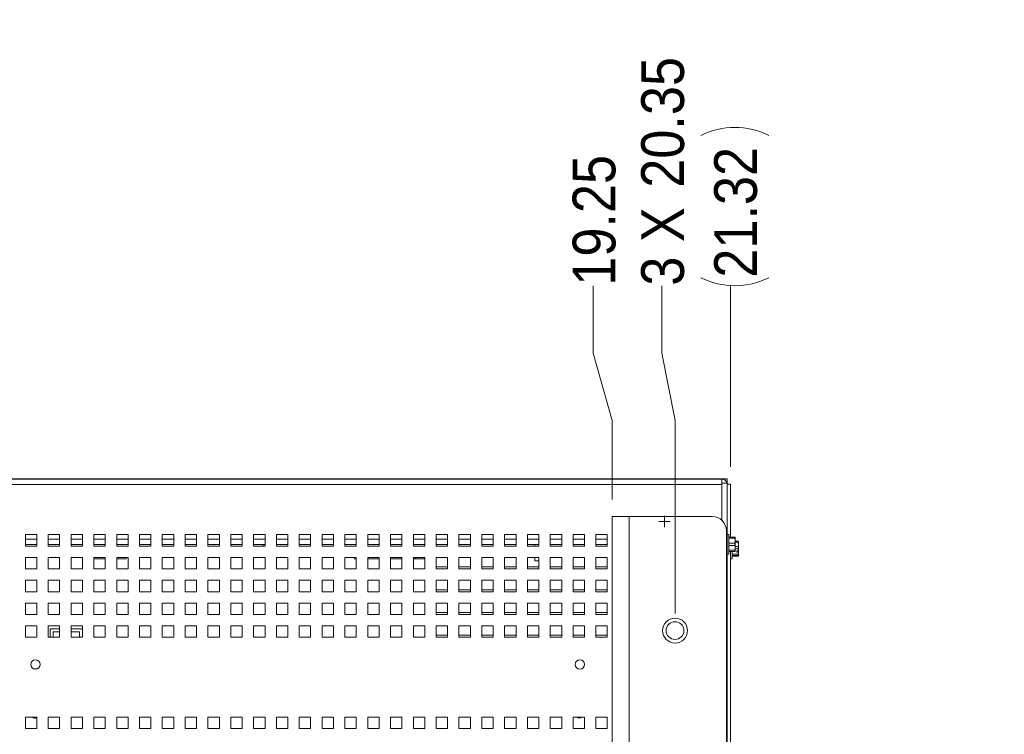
# Paper-space layout '2' of a CAD drawing. Header units: inches. Extents: x 1 to 109, y 1 to 85.
# Tile 20 of 70: x 54 to 68, y 24 to 35. Entities that reach past the tile are written whole.
import ezdxf

# ---------------------------------------------------------------- set-up
doc = ezdxf.new("R2010")
doc.units = ezdxf.units.IN
doc.header["$MEASUREMENT"] = 0
doc.layers.add('FORMAT', color=7, linetype='Continuous')
doc.styles.add('SLDTEXTSTYLE0', font='GOTHIC.TTF', dxfattribs={"width": 0.913})
doc.dimstyles.new('SLDDIMSTYLE1', dxfattribs={"dimtxt": 0.625, "dimasz": 0.65, "dimexe": 0, "dimexo": 0.0625, "dimgap": 0.15625, "dimtad": 0, "dimtih": 1, "dimtoh": 1, "dimlfac": 1.2, "dimrnd": 1e-09, "dimzin": 12, "dimdsep": 46, "dimtxsty": 'SLDTEXTSTYLE0', "dimblk1": 'NONE', "dimblk2": 'NONE', "dimsah": 1, "dimcen": 0.09, "dimadec": 0, "dimazin": 3, "dimtfac": 1, "dimtofl": 0, "dimtmove": 0, "dimatfit": 3, "dimldrblk": 'NONE', "dimfxl": 1, "dimfrac": 2, "dimtolj": 1, "dimtzin": 12, "dimarcsym": 0})
doc.dimstyles.new('SLDDIMSTYLE5', dxfattribs={"dimtxt": 0.625, "dimasz": 0.65, "dimexe": 0, "dimexo": 0.0625, "dimgap": 0.15625, "dimtad": 0, "dimtih": 1, "dimtoh": 1, "dimdec": 1, "dimlfac": 1.2, "dimrnd": 1e-09, "dimzin": 12, "dimdsep": 46, "dimtxsty": 'SLDTEXTSTYLE0', "dimsah": 1, "dimcen": 0, "dimadec": 0, "dimazin": 3, "dimtfac": 1, "dimtdec": 1, "dimtofl": 0, "dimtmove": 0, "dimatfit": 3, "dimfxl": 1, "dimfrac": 2, "dimtolj": 1, "dimtzin": 12, "dimarcsym": 0})

# ---------------------------------------------------------------- blocks, each defined once
blk = doc.blocks.new('_D_43')
at = {"color": 1, "linetype": 'Continuous', "lineweight": 0, "ltscale": 5}
for p, q in [((62.157, 29.888), (62.157, 30.873)), ((62.157, 29.888), (62.435, 28.904)), ((62.435, 28.904), (62.435, 27.752))]:
    blk.add_line(p, q, dxfattribs=at)
at = {"color": 1, "linetype": 'Continuous', "lineweight": 0, "ltscale": 5, "insert": (61.855, 30.873), "char_height": 0.625, "attachment_point": 1, "rotation": 90, "style": 'SLDTEXTSTYLE0'}
blk.add_mtext('19.25', dxfattribs=at)
blk = doc.blocks.new('_NONE')
blk = doc.blocks.new('_D_44')
at = {"color": 1, "linetype": 'Continuous', "lineweight": 0, "ltscale": 5}
for p, q in [((63.159, 29.888), (63.159, 30.873)), ((63.159, 29.888), (63.352, 28.904)), ((63.352, 28.904), (63.352, 26.085))]:
    blk.add_line(p, q, dxfattribs=at)
at = {"color": 1, "linetype": 'Continuous', "lineweight": 0, "ltscale": 5, "char_height": 0.625, "attachment_point": 1, "rotation": 90, "style": 'SLDTEXTSTYLE0'}
for s, insert in [('20.35', (62.857, 32.304)), ('3 X ', (62.857, 30.873))]:
    blk.add_mtext(s, dxfattribs=dict(at, insert=insert))
blk = doc.blocks.new('_D_45')
at = {"color": 1, "linetype": 'Continuous', "lineweight": 0, "ltscale": 5}
blk.add_line((64.162, 28.226), (64.162, 30.873), dxfattribs=at)
for centre, start, end in [((64.225, 32.076), 63.4349, 116.5651), ((64.225, 31.982), 243.4349, 296.5651)]:
    blk.add_arc(centre, 1.109, start, end, dxfattribs=at)
at = {"color": 1, "linetype": 'Continuous', "lineweight": 0, "ltscale": 5, "insert": (63.923, 30.99), "char_height": 0.625, "attachment_point": 1, "rotation": 90, "style": 'SLDTEXTSTYLE0'}
blk.add_mtext('21.32', dxfattribs=at)
blk = doc.blocks.new('SW_CENTERMARKSYMBOL_12')
at = {"color": 0, "linetype": 'Continuous', "lineweight": 0, "ltscale": 5}
for q in [(-0.083, 0), (0, 0.083), (0, -0.083), (0.083, 0)]:
    blk.add_line((0, 0), q, dxfattribs=at)
blk = doc.blocks.new('_D_63')
at = {"layer": 'FORMAT', "color": 1, "ltscale": 5}
for p, q in [((73.864, 18.453), (72.615, 17.204)), ((72.615, 17.204), (71.365, 17.204))]:
    blk.add_line(p, q, dxfattribs=at)
blk.add_solid([(73.864, 18.453), (73.334, 18.064), (73.475, 17.922)], dxfattribs=at)
at = {"layer": 'FORMAT', "color": 1, "ltscale": 5, "char_height": 0.625, "attachment_point": 1, "style": 'SLDTEXTSTYLE0'}
for s, insert in [('19.2', (67.527, 18.002)), ('DOOR SWING', (65.814, 17.01))]:
    blk.add_mtext(s, dxfattribs=dict(at, insert=insert))

psp = doc.layouts.new('2')

# ---------------------------------------------------------------- linework, layer by layer
at = {"color": 7, "linetype": 'Continuous', "lineweight": 15, "ltscale": 5}
for p, q in [((46.524, 28.0493), (64.0328, 28.0493)), ((47.0984, 28.0496), (63.4581, 28.0496)), ((63.4581, 28.0496), (63.4581, 28.0493)), ((63.4581, 28.0496), (63.4831, 28.0496)), ((64.1117, 28.0496), (63.4831, 28.0496)), ((63.4831, 28.0493), (63.4831, 28.0496)), ((63.4831, 28.0493), (63.4831, 28.0496)), ((63.4831, 28.0496), (63.4831, 28.0496)), ((64.0328, 28.0493), (64.0328, 27.9871)), ((64.1117, 28.0496), (64.1117, 27.9998)), ((64.0328, 27.9704), (46.524, 27.9704)), ((64.0328, 27.9871), (64.1117, 27.9871)), ((64.0328, 27.9871), (64.0328, 27.9704)), ((64.1117, 27.9998), (64.1061, 27.9998)), ((64.1117, 27.9871), (64.1117, 27.9998)), ((64.1117, 27.9871), (64.1117, 14.7579)), ((64.1616, 27.9756), (64.1117, 27.9756)), ((64.1616, 27.2003), (64.1616, 27.9756)), ((62.4351, 15.0021), (62.4351, 27.5021)), ((62.4351, 27.5021), (62.6826, 27.5021)), ((62.6826, 27.5021), (62.6826, 15.0021)), ((63.8934, 27.5021), (62.6826, 27.5021)), ((54.0284, 27.2371), (53.8617, 27.2371)), ((53.8617, 27.2371), (53.8617, 27.0704)), ((54.0284, 27.0704), (54.0284, 27.2371)), ((54.3617, 27.2371), (54.1951, 27.2371)), ((54.1951, 27.2371), (54.1951, 27.0704)), ((54.3617, 27.0704), (54.3617, 27.2371)), ((54.6951, 27.2371), (54.5284, 27.2371)), ((54.5284, 27.2371), (54.5284, 27.0704)), ((54.6951, 27.0704), (54.6951, 27.2371)), ((55.0284, 27.2371), (54.8617, 27.2371)), ((54.8617, 27.2371), (54.8617, 27.0704)), ((55.0284, 27.0704), (55.0284, 27.2371)), ((55.3617, 27.2371), (55.1951, 27.2371)), ((55.1951, 27.2371), (55.1951, 27.0704)), ((55.3617, 27.0704), (55.3617, 27.2371)), ((55.6951, 27.2371), (55.5284, 27.2371)), ((55.5284, 27.2371), (55.5284, 27.0704)), ((55.6951, 27.0704), (55.6951, 27.2371)), ((56.0284, 27.2371), (55.8617, 27.2371)), ((55.8617, 27.2371), (55.8617, 27.0704)), ((56.0284, 27.0704), (56.0284, 27.2371)), ((56.3617, 27.2371), (56.1951, 27.2371)), ((56.1951, 27.2371), (56.1951, 27.0704)), ((56.3617, 27.0704), (56.3617, 27.2371)), ((56.6951, 27.2371), (56.5284, 27.2371)), ((56.5284, 27.2371), (56.5284, 27.0704)), ((56.6951, 27.0704), (56.6951, 27.2371)), ((57.0284, 27.2371), (56.8617, 27.2371)), ((56.8617, 27.2371), (56.8617, 27.0704)), ((57.0284, 27.0704), (57.0284, 27.2371)), ((57.3617, 27.2371), (57.1951, 27.2371)), ((57.1951, 27.2371), (57.1951, 27.0704)), ((57.3617, 27.0704), (57.3617, 27.2371)), ((57.6951, 27.2371), (57.5284, 27.2371)), ((57.5284, 27.2371), (57.5284, 27.0704)), ((57.6951, 27.0704), (57.6951, 27.2371)), ((58.0284, 27.2371), (57.8617, 27.2371)), ((57.8617, 27.2371), (57.8617, 27.0704)), ((58.0284, 27.0704), (58.0284, 27.2371)), ((58.3617, 27.2371), (58.1951, 27.2371)), ((58.1951, 27.2371), (58.1951, 27.0704)), ((58.3617, 27.0704), (58.3617, 27.2371)), ((58.6951, 27.2371), (58.5284, 27.2371)), ((58.5284, 27.2371), (58.5284, 27.0704)), ((58.6951, 27.0704), (58.6951, 27.2371)), ((59.0284, 27.2371), (58.8617, 27.2371)), ((58.8617, 27.2371), (58.8617, 27.0704)), ((59.0284, 27.0704), (59.0284, 27.2371)), ((59.3617, 27.2371), (59.1951, 27.2371)), ((59.1951, 27.2371), (59.1951, 27.0704)), ((59.3617, 27.0704), (59.3617, 27.2371)), ((59.6951, 27.2371), (59.5284, 27.2371)), ((59.5284, 27.2371), (59.5284, 27.0704)), ((59.6951, 27.0704), (59.6951, 27.2371)), ((60.0284, 27.2371), (59.8617, 27.2371)), ((59.8617, 27.2371), (59.8617, 27.0704)), ((60.0284, 27.0704), (60.0284, 27.2371)), ((60.3617, 27.2371), (60.1951, 27.2371)), ((60.1951, 27.2371), (60.1951, 27.0704)), ((60.3617, 27.0704), (60.3617, 27.2371)), ((60.6951, 27.2371), (60.5284, 27.2371)), ((60.5284, 27.2371), (60.5284, 27.0704)), ((60.6951, 27.0704), (60.6951, 27.2371)), ((61.0284, 27.2371), (60.8617, 27.2371)), ((60.8617, 27.2371), (60.8617, 27.0704)), ((61.0284, 27.0704), (61.0284, 27.2371)), ((61.3617, 27.2371), (61.1951, 27.2371)), ((61.1951, 27.2371), (61.1951, 27.0704)), ((61.3617, 27.0704), (61.3617, 27.2371)), ((61.6951, 27.2371), (61.5284, 27.2371)), ((61.5284, 27.2371), (61.5284, 27.0704)), ((61.6951, 27.0704), (61.6951, 27.2371)), ((62.0284, 27.2371), (61.8617, 27.2371)), ((61.8617, 27.2371), (61.8617, 27.0704)), ((62.0284, 27.0704), (62.0284, 27.2371)), ((62.3617, 27.2371), (62.1951, 27.2371)), ((62.1951, 27.2371), (62.1951, 27.0704)), ((62.3617, 27.0704), (62.3617, 27.2371)), ((64.1017, 15.2104), (64.1017, 27.2938)), ((64.1352, 27.2411), (64.1117, 27.2411)), ((64.1352, 26.9511), (64.1352, 27.2411)), ((64.1352, 27.2003), (64.2256, 27.2003)), ((64.2256, 27.1838), (64.1352, 27.1838)), ((64.2256, 27.1838), (64.2256, 27.2003)), ((64.2292, 27.1994), (64.2288, 27.2003)), ((64.2292, 27.1994), (64.2292, 27.1482)), ((54.0284, 27.0915), (53.8617, 27.0915)), ((53.8617, 27.0704), (54.0284, 27.0704)), ((54.3617, 27.0915), (54.1951, 27.0915)), ((54.1951, 27.0704), (54.3617, 27.0704)), ((54.6951, 27.0915), (54.5284, 27.0915)), ((54.5284, 27.0704), (54.6951, 27.0704)), ((55.0284, 27.0915), (54.8617, 27.0915)), ((54.8617, 27.0704), (55.0284, 27.0704)), ((55.3617, 27.0915), (55.1951, 27.0915)), ((55.1951, 27.0704), (55.3617, 27.0704)), ((55.6951, 27.0915), (55.5284, 27.0915)), ((55.5284, 27.0704), (55.6951, 27.0704)), ((56.0284, 27.0915), (55.8617, 27.0915)), ((55.8617, 27.0704), (56.0284, 27.0704)), ((56.3617, 27.0915), (56.1951, 27.0915)), ((56.1951, 27.0704), (56.3617, 27.0704)), ((56.6951, 27.0915), (56.5284, 27.0915)), ((56.5284, 27.0704), (56.6951, 27.0704)), ((57.0284, 27.0915), (56.8617, 27.0915)), ((56.8617, 27.0704), (57.0284, 27.0704)), ((57.3617, 27.0915), (57.1951, 27.0915)), ((57.1951, 27.0704), (57.3617, 27.0704)), ((57.3334, 27.0915), (57.3334, 27.0704)), ((57.6951, 27.0915), (57.5284, 27.0915)), ((57.5284, 27.0704), (57.6951, 27.0704)), ((58.0284, 27.0915), (57.8617, 27.0915)), ((57.8617, 27.0704), (58.0284, 27.0704)), ((58.3617, 27.0915), (58.1951, 27.0915)), ((58.1951, 27.0704), (58.3617, 27.0704)), ((58.6951, 27.0915), (58.5284, 27.0915)), ((58.5284, 27.0704), (58.6951, 27.0704)), ((59.0284, 27.0915), (58.8617, 27.0915)), ((58.8617, 27.0704), (59.0284, 27.0704)), ((59.3617, 27.0915), (59.1951, 27.0915)), ((59.1951, 27.0704), (59.3617, 27.0704)), ((59.1952, 27.0915), (59.1952, 27.0704)), ((59.6951, 27.0915), (59.5284, 27.0915)), ((59.5284, 27.0704), (59.6951, 27.0704)), ((59.5286, 27.0915), (59.5286, 27.0704)), ((60.0284, 27.0915), (59.8617, 27.0915)), ((59.8617, 27.0704), (60.0284, 27.0704)), ((59.8619, 27.0915), (59.8619, 27.0704)), ((60.3617, 27.0915), (60.1951, 27.0915)), ((60.1951, 27.0704), (60.3617, 27.0704)), ((60.1952, 27.0915), (60.1952, 27.0704)), ((60.6951, 27.0915), (60.5284, 27.0915)), ((60.5284, 27.0704), (60.6951, 27.0704)), ((60.5286, 27.0915), (60.5286, 27.0704)), ((61.0284, 27.0915), (60.8617, 27.0915)), ((60.8617, 27.0704), (61.0284, 27.0704)), ((60.8619, 27.0915), (60.8619, 27.0704)), ((61.3617, 27.0915), (61.1951, 27.0915)), ((61.1951, 27.0704), (61.3617, 27.0704)), ((61.1952, 27.0915), (61.1952, 27.0704)), ((61.3015, 27.0915), (61.3015, 27.0704)), ((61.6951, 27.0915), (61.5284, 27.0915)), ((61.5284, 27.0704), (61.6951, 27.0704)), ((61.5286, 27.0915), (61.5286, 27.0704)), ((62.0284, 27.0915), (61.8617, 27.0915)), ((61.8617, 27.0704), (62.0284, 27.0704)), ((61.8619, 27.0915), (61.8619, 27.0704)), ((62.3617, 27.0915), (62.1951, 27.0915)), ((62.1951, 27.0704), (62.3617, 27.0704)), ((62.1952, 27.0915), (62.1952, 27.0704)), ((64.1352, 27.1125), (64.2256, 27.1125)), ((64.2256, 27.0796), (64.1352, 27.0796)), ((64.2256, 27.0796), (64.2256, 27.1125)), ((64.2292, 27.1482), (64.2292, 27.044)), ((64.2292, 27.1391), (64.2754, 27.1391)), ((64.2754, 27.1265), (64.2292, 27.1265)), ((64.2292, 27.0613), (64.2754, 27.0613)), ((64.2292, 27.044), (64.2292, 26.9927)), ((64.2754, 27.1265), (64.2754, 27.1391)), ((64.2791, 27.0939), (64.2754, 27.1265)), ((64.2754, 27.0287), (64.2754, 27.0613)), ((64.2791, 27.0939), (64.2791, 27.1346)), ((64.2791, 27.003), (64.2791, 27.0939)), ((54.0284, 26.9038), (53.8617, 26.9038)), ((53.8617, 26.9038), (53.8617, 26.7371)), ((54.0284, 26.7371), (54.0284, 26.9038)), ((54.3617, 26.9038), (54.1951, 26.9038)), ((54.1951, 26.9038), (54.1951, 26.7371)), ((54.3617, 26.7371), (54.3617, 26.9038)), ((54.6951, 26.9038), (54.5284, 26.9038)), ((54.5284, 26.9038), (54.5284, 26.7371)), ((54.6951, 26.7371), (54.6951, 26.9038)), ((55.0284, 26.9038), (54.8617, 26.9038)), ((54.8617, 26.9038), (54.8617, 26.7371)), ((55.0284, 26.7371), (55.0284, 26.9038)), ((55.3617, 26.9038), (55.1951, 26.9038)), ((55.1951, 26.9038), (55.1951, 26.7371)), ((55.3334, 26.8847), (55.3334, 26.9038)), ((55.3617, 26.7371), (55.3617, 26.9038)), ((55.6951, 26.9038), (55.5284, 26.9038)), ((55.5284, 26.9038), (55.5284, 26.7371)), ((55.6951, 26.7371), (55.6951, 26.9038)), ((56.0284, 26.9038), (55.8617, 26.9038)), ((55.8617, 26.9038), (55.8617, 26.7371)), ((56.0284, 26.7371), (56.0284, 26.9038)), ((56.3617, 26.9038), (56.1951, 26.9038)), ((56.1951, 26.9038), (56.1951, 26.7371)), ((56.3617, 26.7371), (56.3617, 26.9038)), ((56.6951, 26.9038), (56.5284, 26.9038)), ((56.5284, 26.9038), (56.5284, 26.7371)), ((56.6951, 26.7371), (56.6951, 26.9038)), ((57.0284, 26.9038), (56.8617, 26.9038)), ((56.8617, 26.9038), (56.8617, 26.7371)), ((57.0284, 26.7371), (57.0284, 26.9038)), ((57.3617, 26.9038), (57.1951, 26.9038)), ((57.1951, 26.9038), (57.1951, 26.7371)), ((57.3617, 26.7371), (57.3617, 26.9038)), ((57.6951, 26.9038), (57.5284, 26.9038)), ((57.5284, 26.9038), (57.5284, 26.7371)), ((57.6951, 26.7371), (57.6951, 26.9038)), ((58.0284, 26.9038), (57.8617, 26.9038)), ((57.8617, 26.9038), (57.8617, 26.7371)), ((58.0284, 26.7371), (58.0284, 26.9038)), ((58.3617, 26.9038), (58.1951, 26.9038)), ((58.1951, 26.9038), (58.1951, 26.7371)), ((58.3617, 26.7371), (58.3617, 26.9038)), ((58.6951, 26.9038), (58.5284, 26.9038)), ((58.5284, 26.9038), (58.5284, 26.7371)), ((58.6667, 26.9038), (58.6667, 26.8847)), ((58.6951, 26.7371), (58.6951, 26.9038)), ((59.0284, 26.9038), (58.8617, 26.9038)), ((58.8617, 26.9038), (58.8617, 26.7371)), ((59.0284, 26.7371), (59.0284, 26.9038)), ((59.3617, 26.9038), (59.1951, 26.9038)), ((59.1951, 26.9038), (59.1951, 26.7371)), ((59.3617, 26.7371), (59.3617, 26.9038)), ((59.6951, 26.9038), (59.5284, 26.9038)), ((59.5284, 26.9038), (59.5284, 26.7371)), ((59.5714, 26.8847), (59.5524, 26.9038)), ((59.6951, 26.7371), (59.6951, 26.9038)), ((60.0284, 26.9038), (59.8617, 26.9038)), ((59.8617, 26.9038), (59.8617, 26.7371)), ((60.0284, 26.7371), (60.0284, 26.9038)), ((60.3617, 26.9038), (60.1951, 26.9038)), ((60.1951, 26.9038), (60.1951, 26.7371)), ((60.3617, 26.7371), (60.3617, 26.9038)), ((60.6951, 26.9038), (60.5284, 26.9038)), ((60.5284, 26.9038), (60.5284, 26.7371)), ((60.6951, 26.7371), (60.6951, 26.9038)), ((61.0284, 26.9038), (60.8617, 26.9038)), ((60.8617, 26.9038), (60.8617, 26.7371)), ((61.0284, 26.7371), (61.0284, 26.9038)), ((61.3617, 26.9038), (61.1951, 26.9038)), ((61.1951, 26.9038), (61.1951, 26.7371)), ((61.3015, 26.9038), (61.3015, 26.8556)), ((61.3617, 26.7371), (61.3617, 26.9038)), ((61.6951, 26.9038), (61.5284, 26.9038)), ((61.5284, 26.9038), (61.5284, 26.7371)), ((61.6951, 26.7371), (61.6951, 26.9038)), ((62.0284, 26.9038), (61.8617, 26.9038)), ((61.8617, 26.9038), (61.8617, 26.7371)), ((62.0284, 26.7371), (62.0284, 26.9038)), ((62.3617, 26.9038), (62.1951, 26.9038)), ((62.1951, 26.9038), (62.1951, 26.7371)), ((62.3617, 26.7371), (62.3617, 26.9038)), ((64.1117, 26.9511), (64.1352, 26.9511)), ((64.1352, 27.0084), (64.2256, 27.0084)), ((64.2256, 26.9919), (64.1352, 26.9919)), ((64.1616, 21.8811), (64.1616, 26.9919)), ((64.1851, 26.9751), (64.1851, 26.9919)), ((64.1851, 26.8854), (64.1851, 26.9751)), ((64.1851, 26.9526), (64.2754, 26.9526)), ((64.2754, 26.9326), (64.1851, 26.9326)), ((64.1851, 26.9217), (64.2754, 26.9217)), ((64.2256, 26.9919), (64.2256, 27.0084)), ((64.2288, 26.9919), (64.2292, 26.9927)), ((64.2754, 27.0287), (64.2292, 27.0287)), ((64.2556, 27.0027), (64.2787, 27.0027)), ((64.2556, 27.0027), (64.2556, 26.9786)), ((64.2556, 26.9786), (64.2787, 26.9786)), ((64.2754, 26.9326), (64.2754, 26.9526)), ((64.2787, 27.0027), (64.2791, 27.003)), ((64.2791, 26.9789), (64.2787, 26.9786)), ((64.2791, 26.9789), (64.2791, 27.003)), ((64.2791, 26.9789), (64.2791, 26.9272)), ((54.8617, 26.8847), (55.0284, 26.8847)), ((55.1951, 26.8847), (55.3334, 26.8847)), ((58.6667, 26.8847), (58.6951, 26.8847)), ((58.8617, 26.8847), (59.0284, 26.8847)), ((59.1951, 26.8847), (59.3617, 26.8847)), ((59.5284, 26.8847), (59.6951, 26.8847)), ((59.8619, 26.7663), (59.8619, 26.7371)), ((60.0284, 26.7663), (59.8619, 26.7663)), ((60.1952, 26.7663), (60.1952, 26.7371)), ((60.3617, 26.7663), (60.1952, 26.7663)), ((60.5286, 26.7663), (60.5286, 26.7371)), ((60.6951, 26.7663), (60.5286, 26.7663)), ((60.8619, 26.7663), (60.8619, 26.7371)), ((61.0284, 26.7663), (60.8619, 26.7663)), ((61.1952, 26.7663), (61.1952, 26.7371)), ((61.3617, 26.7663), (61.1952, 26.7663)), ((61.3617, 26.8556), (61.3015, 26.8556)), ((61.5286, 26.7663), (61.5286, 26.7371)), ((61.6951, 26.7663), (61.5286, 26.7663)), ((61.8619, 26.7663), (61.8619, 26.7371)), ((62.0284, 26.7663), (61.8619, 26.7663)), ((62.1952, 26.7663), (62.1952, 26.7371)), ((62.3617, 26.7663), (62.1952, 26.7663)), ((64.1616, 26.8854), (64.1851, 26.8854)), ((53.8617, 26.7371), (54.0284, 26.7371)), ((54.1951, 26.7371), (54.3617, 26.7371)), ((54.5284, 26.7371), (54.6951, 26.7371)), ((54.8617, 26.7371), (55.0284, 26.7371)), ((55.1951, 26.7371), (55.3617, 26.7371)), ((55.5284, 26.7371), (55.6951, 26.7371)), ((55.8617, 26.7371), (56.0284, 26.7371)), ((56.1951, 26.7371), (56.3617, 26.7371)), ((56.5284, 26.7371), (56.6951, 26.7371)), ((56.8617, 26.7371), (57.0284, 26.7371)), ((57.1951, 26.7371), (57.3617, 26.7371)), ((57.5284, 26.7371), (57.6951, 26.7371)), ((57.8617, 26.7371), (58.0284, 26.7371)), ((58.1951, 26.7371), (58.3617, 26.7371)), ((58.5284, 26.7371), (58.6951, 26.7371)), ((58.8617, 26.7371), (59.0284, 26.7371)), ((59.1951, 26.7371), (59.3617, 26.7371)), ((59.5284, 26.7371), (59.6951, 26.7371)), ((59.8617, 26.7371), (60.0284, 26.7371)), ((60.1951, 26.7371), (60.3617, 26.7371)), ((60.5284, 26.7371), (60.6951, 26.7371)), ((60.8617, 26.7371), (61.0284, 26.7371)), ((61.1951, 26.7371), (61.3617, 26.7371)), ((61.5284, 26.7371), (61.6951, 26.7371)), ((61.8617, 26.7371), (62.0284, 26.7371)), ((62.1951, 26.7371), (62.3617, 26.7371)), ((54.0284, 26.5704), (53.8617, 26.5704)), ((53.8617, 26.5704), (53.8617, 26.4038)), ((54.0284, 26.4038), (54.0284, 26.5704)), ((54.3617, 26.5704), (54.1951, 26.5704)), ((54.1951, 26.5704), (54.1951, 26.4038)), ((54.3617, 26.4038), (54.3617, 26.5704)), ((54.6951, 26.5704), (54.5284, 26.5704)), ((54.5284, 26.5704), (54.5284, 26.4038)), ((54.6951, 26.4038), (54.6951, 26.5704)), ((55.0284, 26.5704), (54.8617, 26.5704)), ((54.8617, 26.5704), (54.8617, 26.4038)), ((55.0284, 26.4038), (55.0284, 26.5704)), ((55.3617, 26.5704), (55.1951, 26.5704)), ((55.1951, 26.5704), (55.1951, 26.4038)), ((55.3617, 26.4038), (55.3617, 26.5704)), ((55.6951, 26.5704), (55.5284, 26.5704)), ((55.5284, 26.5704), (55.5284, 26.4038)), ((55.6951, 26.4038), (55.6951, 26.5704)), ((56.0284, 26.5704), (55.8617, 26.5704)), ((55.8617, 26.5704), (55.8617, 26.4038)), ((56.0284, 26.4038), (56.0284, 26.5704)), ((56.3617, 26.5704), (56.1951, 26.5704)), ((56.1951, 26.5704), (56.1951, 26.4038)), ((56.3617, 26.4038), (56.3617, 26.5704)), ((56.6951, 26.5704), (56.5284, 26.5704)), ((56.5284, 26.5704), (56.5284, 26.4038)), ((56.6951, 26.4038), (56.6951, 26.5704)), ((57.0284, 26.5704), (56.8617, 26.5704)), ((56.8617, 26.5704), (56.8617, 26.4038)), ((57.0284, 26.4038), (57.0284, 26.5704)), ((57.3617, 26.5704), (57.1951, 26.5704)), ((57.1951, 26.5704), (57.1951, 26.4038)), ((57.3617, 26.4038), (57.3617, 26.5704)), ((57.6951, 26.5704), (57.5284, 26.5704)), ((57.5284, 26.5704), (57.5284, 26.4038)), ((57.6951, 26.4038), (57.6951, 26.5704)), ((58.0284, 26.5704), (57.8617, 26.5704)), ((57.8617, 26.5704), (57.8617, 26.4038)), ((58.0284, 26.4038), (58.0284, 26.5704)), ((58.3617, 26.5704), (58.1951, 26.5704)), ((58.1951, 26.5704), (58.1951, 26.4038)), ((58.3617, 26.4038), (58.3617, 26.5704)), ((58.6951, 26.5704), (58.5284, 26.5704)), ((58.5284, 26.5704), (58.5284, 26.4038)), ((58.6951, 26.4038), (58.6951, 26.5704)), ((59.0284, 26.5704), (58.8617, 26.5704)), ((58.8617, 26.5704), (58.8617, 26.4038)), ((59.0284, 26.4038), (59.0284, 26.5704)), ((59.3617, 26.5704), (59.1951, 26.5704)), ((59.1951, 26.5704), (59.1951, 26.4038)), ((59.3617, 26.4038), (59.3617, 26.5704)), ((59.6951, 26.5704), (59.5284, 26.5704)), ((59.5284, 26.5704), (59.5284, 26.4038)), ((59.6951, 26.4038), (59.6951, 26.5704)), ((60.0284, 26.5704), (59.8617, 26.5704)), ((59.8617, 26.5704), (59.8617, 26.4038)), ((60.0284, 26.4038), (60.0284, 26.5704)), ((60.3617, 26.5704), (60.1951, 26.5704)), ((60.1951, 26.5704), (60.1951, 26.4038)), ((60.3617, 26.4038), (60.3617, 26.5704)), ((60.6951, 26.5704), (60.5284, 26.5704)), ((60.5284, 26.5704), (60.5284, 26.4038)), ((60.6951, 26.4038), (60.6951, 26.5704)), ((61.0284, 26.5704), (60.8617, 26.5704)), ((60.8617, 26.5704), (60.8617, 26.4038)), ((61.0284, 26.4038), (61.0284, 26.5704)), ((61.3617, 26.5704), (61.1951, 26.5704)), ((61.1951, 26.5704), (61.1951, 26.4038)), ((61.3617, 26.4038), (61.3617, 26.5704)), ((61.6951, 26.5704), (61.5284, 26.5704)), ((61.5284, 26.5704), (61.5284, 26.4038)), ((61.6951, 26.4038), (61.6951, 26.5704)), ((62.0284, 26.5704), (61.8617, 26.5704)), ((61.8617, 26.5704), (61.8617, 26.4038)), ((62.0284, 26.4038), (62.0284, 26.5704)), ((62.3617, 26.5704), (62.1951, 26.5704)), ((62.1951, 26.5704), (62.1951, 26.4038)), ((62.3617, 26.4038), (62.3617, 26.5704)), ((53.8617, 26.4038), (54.0284, 26.4038)), ((54.1951, 26.4038), (54.3617, 26.4038)), ((54.5284, 26.4038), (54.6951, 26.4038)), ((54.8617, 26.4038), (55.0284, 26.4038)), ((55.1951, 26.4038), (55.3617, 26.4038)), ((55.5284, 26.4038), (55.6951, 26.4038)), ((55.8617, 26.4038), (56.0284, 26.4038)), ((56.1951, 26.4038), (56.3617, 26.4038)), ((56.5284, 26.4038), (56.6951, 26.4038)), ((56.8617, 26.4038), (57.0284, 26.4038)), ((57.1951, 26.4038), (57.3617, 26.4038)), ((57.5284, 26.4038), (57.6951, 26.4038)), ((57.8617, 26.4038), (58.0284, 26.4038)), ((58.1951, 26.4038), (58.3617, 26.4038)), ((58.5284, 26.4038), (58.6951, 26.4038)), ((58.8617, 26.4038), (59.0284, 26.4038)), ((59.1951, 26.4038), (59.3617, 26.4038)), ((59.5284, 26.4038), (59.6951, 26.4038)), ((59.8617, 26.4038), (60.0284, 26.4038)), ((60.0284, 26.4329), (59.8619, 26.4329)), ((59.8619, 26.4329), (59.8619, 26.4038)), ((60.1951, 26.4038), (60.3617, 26.4038)), ((60.3617, 26.4329), (60.1952, 26.4329)), ((60.1952, 26.4329), (60.1952, 26.4038)), ((60.5284, 26.4038), (60.6951, 26.4038)), ((60.6951, 26.4329), (60.5286, 26.4329)), ((60.5286, 26.4329), (60.5286, 26.4038)), ((60.8617, 26.4038), (61.0284, 26.4038)), ((61.0284, 26.4329), (60.8619, 26.4329)), ((60.8619, 26.4329), (60.8619, 26.4038)), ((61.1951, 26.4038), (61.3617, 26.4038)), ((61.3617, 26.4329), (61.1952, 26.4329)), ((61.1952, 26.4329), (61.1952, 26.4038)), ((61.5284, 26.4038), (61.6951, 26.4038)), ((61.6951, 26.4329), (61.5286, 26.4329)), ((61.5286, 26.4329), (61.5286, 26.4038)), ((61.8617, 26.4038), (62.0284, 26.4038)), ((62.0284, 26.4329), (61.8619, 26.4329)), ((61.8619, 26.4329), (61.8619, 26.4038)), ((62.1951, 26.4038), (62.3617, 26.4038)), ((62.3617, 26.4329), (62.1952, 26.4329)), ((62.1952, 26.4329), (62.1952, 26.4038)), ((54.0284, 26.2371), (53.8617, 26.2371)), ((53.8617, 26.2371), (53.8617, 26.0704)), ((54.0284, 26.0704), (54.0284, 26.2371)), ((54.3617, 26.2371), (54.1951, 26.2371)), ((54.1951, 26.2371), (54.1951, 26.0704)), ((54.3617, 26.0704), (54.3617, 26.2371)), ((54.6951, 26.2371), (54.5284, 26.2371)), ((54.5284, 26.2371), (54.5284, 26.0704)), ((54.6951, 26.0704), (54.6951, 26.2371)), ((55.0284, 26.2371), (54.8617, 26.2371)), ((54.8617, 26.2371), (54.8617, 26.0704)), ((55.0284, 26.0704), (55.0284, 26.2371)), ((55.3617, 26.2371), (55.1951, 26.2371)), ((55.1951, 26.2371), (55.1951, 26.0704)), ((55.3617, 26.0704), (55.3617, 26.2371)), ((55.6951, 26.2371), (55.5284, 26.2371)), ((55.5284, 26.2371), (55.5284, 26.0704)), ((55.6951, 26.0704), (55.6951, 26.2371)), ((56.0284, 26.2371), (55.8617, 26.2371)), ((55.8617, 26.2371), (55.8617, 26.0704)), ((56.0284, 26.0704), (56.0284, 26.2371)), ((56.3617, 26.2371), (56.1951, 26.2371)), ((56.1951, 26.2371), (56.1951, 26.0704)), ((56.3617, 26.0704), (56.3617, 26.2371)), ((56.6951, 26.2371), (56.5284, 26.2371)), ((56.5284, 26.2371), (56.5284, 26.0704)), ((56.6951, 26.0704), (56.6951, 26.2371)), ((57.0284, 26.2371), (56.8617, 26.2371)), ((56.8617, 26.2371), (56.8617, 26.0704)), ((57.0284, 26.0704), (57.0284, 26.2371)), ((57.3617, 26.2371), (57.1951, 26.2371)), ((57.1951, 26.2371), (57.1951, 26.0704)), ((57.3617, 26.0704), (57.3617, 26.2371)), ((57.6951, 26.2371), (57.5284, 26.2371)), ((57.5284, 26.2371), (57.5284, 26.0704)), ((57.6951, 26.0704), (57.6951, 26.2371)), ((58.0284, 26.2371), (57.8617, 26.2371)), ((57.8617, 26.2371), (57.8617, 26.0704)), ((58.0284, 26.0704), (58.0284, 26.2371)), ((58.3617, 26.2371), (58.1951, 26.2371)), ((58.1951, 26.2371), (58.1951, 26.0704)), ((58.3617, 26.0704), (58.3617, 26.2371)), ((58.6951, 26.2371), (58.5284, 26.2371)), ((58.5284, 26.2371), (58.5284, 26.0704)), ((58.6951, 26.0704), (58.6951, 26.2371)), ((59.0284, 26.2371), (58.8617, 26.2371)), ((58.8617, 26.2371), (58.8617, 26.0704)), ((59.0284, 26.0704), (59.0284, 26.2371)), ((59.3617, 26.2371), (59.1951, 26.2371)), ((59.1951, 26.2371), (59.1951, 26.0704)), ((59.3617, 26.0704), (59.3617, 26.2371)), ((59.6951, 26.2371), (59.5284, 26.2371)), ((59.5284, 26.2371), (59.5284, 26.0704)), ((59.6951, 26.0704), (59.6951, 26.2371)), ((60.0284, 26.2371), (59.8617, 26.2371)), ((59.8617, 26.2371), (59.8617, 26.0704)), ((60.0284, 26.0704), (60.0284, 26.2371)), ((60.3617, 26.2371), (60.1951, 26.2371)), ((60.1951, 26.2371), (60.1951, 26.0704)), ((60.3617, 26.0704), (60.3617, 26.2371)), ((60.6951, 26.2371), (60.5284, 26.2371)), ((60.5284, 26.2371), (60.5284, 26.0704)), ((60.6951, 26.0704), (60.6951, 26.2371)), ((61.0284, 26.2371), (60.8617, 26.2371)), ((60.8617, 26.2371), (60.8617, 26.0704)), ((61.0284, 26.0704), (61.0284, 26.2371)), ((61.3617, 26.2371), (61.1951, 26.2371)), ((61.1951, 26.2371), (61.1951, 26.0704)), ((61.3617, 26.0704), (61.3617, 26.2371)), ((61.6951, 26.2371), (61.5284, 26.2371)), ((61.5284, 26.2371), (61.5284, 26.0704)), ((61.6951, 26.0704), (61.6951, 26.2371)), ((62.0284, 26.2371), (61.8617, 26.2371)), ((61.8617, 26.2371), (61.8617, 26.0704)), ((62.0284, 26.0704), (62.0284, 26.2371)), ((62.3617, 26.2371), (62.1951, 26.2371)), ((62.1951, 26.2371), (62.1951, 26.0704)), ((62.3617, 26.0704), (62.3617, 26.2371)), ((53.8617, 26.0704), (54.0284, 26.0704)), ((54.1951, 26.0704), (54.3617, 26.0704)), ((54.5284, 26.0704), (54.6951, 26.0704)), ((54.8617, 26.0704), (55.0284, 26.0704)), ((55.1951, 26.0704), (55.3617, 26.0704)), ((55.5284, 26.0704), (55.6951, 26.0704)), ((55.8617, 26.0704), (56.0284, 26.0704)), ((56.1951, 26.0704), (56.3617, 26.0704)), ((56.5284, 26.0704), (56.6951, 26.0704)), ((56.8617, 26.0704), (57.0284, 26.0704)), ((57.1951, 26.0704), (57.3617, 26.0704)), ((57.5284, 26.0704), (57.6951, 26.0704)), ((57.8617, 26.0704), (58.0284, 26.0704)), ((58.1951, 26.0704), (58.3617, 26.0704)), ((58.5284, 26.0704), (58.6951, 26.0704)), ((58.8617, 26.0704), (59.0284, 26.0704)), ((59.1951, 26.0704), (59.3617, 26.0704)), ((59.5284, 26.0704), (59.6951, 26.0704)), ((59.8617, 26.0704), (60.0284, 26.0704)), ((60.0284, 26.0996), (59.8619, 26.0996)), ((59.8619, 26.0996), (59.8619, 26.0704)), ((60.1951, 26.0704), (60.3617, 26.0704)), ((60.3617, 26.0996), (60.1952, 26.0996)), ((60.1952, 26.0996), (60.1952, 26.0704)), ((60.5284, 26.0704), (60.6951, 26.0704)), ((60.6951, 26.0996), (60.5286, 26.0996)), ((60.5286, 26.0996), (60.5286, 26.0704)), ((60.8617, 26.0704), (61.0284, 26.0704)), ((61.0284, 26.0996), (60.8619, 26.0996)), ((60.8619, 26.0996), (60.8619, 26.0704)), ((61.1951, 26.0704), (61.3617, 26.0704)), ((61.3617, 26.0996), (61.1952, 26.0996)), ((61.1952, 26.0996), (61.1952, 26.0704)), ((61.5284, 26.0704), (61.6951, 26.0704)), ((61.6951, 26.0996), (61.5286, 26.0996)), ((61.5286, 26.0996), (61.5286, 26.0704)), ((61.8617, 26.0704), (62.0284, 26.0704)), ((62.0284, 26.0996), (61.8619, 26.0996)), ((61.8619, 26.0996), (61.8619, 26.0704)), ((62.1951, 26.0704), (62.3617, 26.0704)), ((62.3617, 26.0996), (62.1952, 26.0996)), ((62.1952, 26.0996), (62.1952, 26.0704)), ((64.1134, 26.0727), (64.1117, 26.0727)), ((64.1134, 26.0727), (64.1134, 25.8593)), ((54.0284, 25.9038), (53.8617, 25.9038)), ((53.8617, 25.9038), (53.8617, 25.7371)), ((54.0284, 25.7371), (54.0284, 25.9038)), ((54.3617, 25.9038), (54.1951, 25.9038)), ((54.1951, 25.9038), (54.1951, 25.7371)), ((54.3617, 25.7371), (54.3617, 25.9038)), ((54.6951, 25.9038), (54.5284, 25.9038)), ((54.5284, 25.9038), (54.5284, 25.7371)), ((54.6951, 25.7371), (54.6951, 25.9038)), ((55.0284, 25.9038), (54.8617, 25.9038)), ((54.8617, 25.9038), (54.8617, 25.7371)), ((55.0284, 25.7371), (55.0284, 25.9038)), ((55.3617, 25.9038), (55.1951, 25.9038)), ((55.1951, 25.9038), (55.1951, 25.7371)), ((55.3617, 25.7371), (55.3617, 25.9038)), ((55.6951, 25.9038), (55.5284, 25.9038)), ((55.5284, 25.9038), (55.5284, 25.7371)), ((55.6951, 25.7371), (55.6951, 25.9038)), ((56.0284, 25.9038), (55.8617, 25.9038)), ((55.8617, 25.9038), (55.8617, 25.7371)), ((56.0284, 25.7371), (56.0284, 25.9038)), ((56.3617, 25.9038), (56.1951, 25.9038)), ((56.1951, 25.9038), (56.1951, 25.7371)), ((56.3617, 25.7371), (56.3617, 25.9038)), ((56.6951, 25.9038), (56.5284, 25.9038)), ((56.5284, 25.9038), (56.5284, 25.7371)), ((56.6951, 25.7371), (56.6951, 25.9038)), ((57.0284, 25.9038), (56.8617, 25.9038)), ((56.8617, 25.9038), (56.8617, 25.7371)), ((57.0284, 25.7371), (57.0284, 25.9038)), ((57.3617, 25.9038), (57.1951, 25.9038)), ((57.1951, 25.9038), (57.1951, 25.7371)), ((57.3617, 25.7371), (57.3617, 25.9038)), ((57.6951, 25.9038), (57.5284, 25.9038)), ((57.5284, 25.9038), (57.5284, 25.7371)), ((57.6951, 25.7371), (57.6951, 25.9038)), ((58.0284, 25.9038), (57.8617, 25.9038)), ((57.8617, 25.9038), (57.8617, 25.7371)), ((58.0284, 25.7371), (58.0284, 25.9038)), ((58.3617, 25.9038), (58.1951, 25.9038)), ((58.1951, 25.9038), (58.1951, 25.7371)), ((58.3617, 25.7371), (58.3617, 25.9038)), ((58.6951, 25.9038), (58.5284, 25.9038)), ((58.5284, 25.9038), (58.5284, 25.7371)), ((58.6951, 25.7371), (58.6951, 25.9038)), ((59.0284, 25.9038), (58.8617, 25.9038)), ((58.8617, 25.9038), (58.8617, 25.7371)), ((59.0284, 25.7371), (59.0284, 25.9038)), ((59.3617, 25.9038), (59.1951, 25.9038)), ((59.1951, 25.9038), (59.1951, 25.7371)), ((59.3617, 25.7371), (59.3617, 25.9038)), ((59.6951, 25.9038), (59.5284, 25.9038)), ((59.5284, 25.9038), (59.5284, 25.7371)), ((59.6951, 25.7371), (59.6951, 25.9038)), ((60.0284, 25.9038), (59.8617, 25.9038)), ((59.8617, 25.9038), (59.8617, 25.7371)), ((60.0284, 25.7371), (60.0284, 25.9038)), ((60.3617, 25.9038), (60.1951, 25.9038)), ((60.1951, 25.9038), (60.1951, 25.7371)), ((60.3617, 25.7371), (60.3617, 25.9038)), ((60.6951, 25.9038), (60.5284, 25.9038)), ((60.5284, 25.9038), (60.5284, 25.7371)), ((60.6951, 25.7371), (60.6951, 25.9038)), ((61.0284, 25.9038), (60.8617, 25.9038)), ((60.8617, 25.9038), (60.8617, 25.7371)), ((61.0284, 25.7371), (61.0284, 25.9038)), ((61.3617, 25.9038), (61.1951, 25.9038)), ((61.1951, 25.9038), (61.1951, 25.7371)), ((61.3617, 25.7371), (61.3617, 25.9038)), ((61.6951, 25.9038), (61.5284, 25.9038)), ((61.5284, 25.9038), (61.5284, 25.7371)), ((61.6951, 25.7371), (61.6951, 25.9038)), ((62.0284, 25.9038), (61.8617, 25.9038)), ((61.8617, 25.9038), (61.8617, 25.7371)), ((62.0284, 25.7371), (62.0284, 25.9038)), ((62.3617, 25.9038), (62.1951, 25.9038)), ((62.1951, 25.9038), (62.1951, 25.7371)), ((62.3617, 25.7371), (62.3617, 25.9038)), ((54.2219, 25.8621), (54.2219, 25.7371)), ((54.3617, 25.8621), (54.2219, 25.8621)), ((54.2694, 25.8183), (54.2694, 25.7371)), ((54.2694, 25.8183), (54.3617, 25.8183)), ((54.6951, 25.8621), (54.5284, 25.8621)), ((54.5284, 25.8183), (54.6527, 25.8183)), ((54.6527, 25.8183), (54.6527, 25.7371)), ((60.0284, 25.7663), (59.8619, 25.7663)), ((59.8619, 25.7663), (59.8619, 25.7371)), ((60.3617, 25.7663), (60.1952, 25.7663)), ((60.1952, 25.7663), (60.1952, 25.7371)), ((60.6951, 25.7663), (60.5286, 25.7663)), ((60.5286, 25.7663), (60.5286, 25.7371)), ((61.0284, 25.7663), (60.8619, 25.7663)), ((60.8619, 25.7663), (60.8619, 25.7371)), ((61.3617, 25.7663), (61.1952, 25.7663)), ((61.1952, 25.7663), (61.1952, 25.7371)), ((61.6951, 25.7663), (61.5286, 25.7663)), ((61.5286, 25.7663), (61.5286, 25.7371)), ((62.0284, 25.7663), (61.8619, 25.7663)), ((61.8619, 25.7663), (61.8619, 25.7371)), ((62.3617, 25.7663), (62.1952, 25.7663)), ((62.1952, 25.7663), (62.1952, 25.7371)), ((64.1117, 25.8593), (64.1134, 25.8593)), ((53.8617, 25.7371), (54.0284, 25.7371)), ((54.1951, 25.7371), (54.3617, 25.7371)), ((54.5284, 25.7371), (54.6951, 25.7371)), ((54.8617, 25.7371), (55.0284, 25.7371)), ((55.1951, 25.7371), (55.3617, 25.7371)), ((55.5284, 25.7371), (55.6951, 25.7371)), ((55.8617, 25.7371), (56.0284, 25.7371)), ((56.1951, 25.7371), (56.3617, 25.7371)), ((56.5284, 25.7371), (56.6951, 25.7371)), ((56.8617, 25.7371), (57.0284, 25.7371)), ((57.1951, 25.7371), (57.3617, 25.7371)), ((57.5284, 25.7371), (57.6951, 25.7371)), ((57.8617, 25.7371), (58.0284, 25.7371)), ((58.1951, 25.7371), (58.3617, 25.7371)), ((58.5284, 25.7371), (58.6951, 25.7371)), ((58.8617, 25.7371), (59.0284, 25.7371)), ((59.1951, 25.7371), (59.3617, 25.7371)), ((59.5284, 25.7371), (59.6951, 25.7371)), ((59.8617, 25.7371), (60.0284, 25.7371)), ((60.1951, 25.7371), (60.3617, 25.7371)), ((60.5284, 25.7371), (60.6951, 25.7371)), ((60.8617, 25.7371), (61.0284, 25.7371)), ((61.1951, 25.7371), (61.3617, 25.7371)), ((61.5284, 25.7371), (61.6951, 25.7371)), ((61.8617, 25.7371), (62.0284, 25.7371)), ((62.1951, 25.7371), (62.3617, 25.7371)), ((62.0286, 25.3309), (62.0286, 25.3511)), ((54.0284, 24.5704), (53.8617, 24.5704)), ((53.8617, 24.5704), (53.8617, 24.4038)), ((54.0284, 24.4038), (54.0284, 24.5704)), ((54.3617, 24.5704), (54.1951, 24.5704)), ((54.1951, 24.5704), (54.1951, 24.4038)), ((54.3617, 24.4038), (54.3617, 24.5704)), ((54.6951, 24.5704), (54.5284, 24.5704)), ((54.5284, 24.5704), (54.5284, 24.4038)), ((54.6951, 24.4038), (54.6951, 24.5704)), ((55.0284, 24.5704), (54.8617, 24.5704)), ((54.8617, 24.5704), (54.8617, 24.4038)), ((55.0284, 24.4038), (55.0284, 24.5704)), ((55.3617, 24.5704), (55.1951, 24.5704)), ((55.1951, 24.5704), (55.1951, 24.4038)), ((55.3617, 24.4038), (55.3617, 24.5704)), ((55.6951, 24.5704), (55.5284, 24.5704)), ((55.5284, 24.5704), (55.5284, 24.4038)), ((55.6951, 24.4038), (55.6951, 24.5704)), ((56.0284, 24.5704), (55.8617, 24.5704)), ((55.8617, 24.5704), (55.8617, 24.4038)), ((56.0284, 24.4038), (56.0284, 24.5704)), ((56.3617, 24.5704), (56.1951, 24.5704)), ((56.1951, 24.5704), (56.1951, 24.4038)), ((56.3617, 24.4038), (56.3617, 24.5704)), ((56.6951, 24.5704), (56.5284, 24.5704)), ((56.5284, 24.5704), (56.5284, 24.4038)), ((56.6951, 24.4038), (56.6951, 24.5704)), ((57.0284, 24.5704), (56.8617, 24.5704)), ((56.8617, 24.5704), (56.8617, 24.4038)), ((57.0284, 24.4038), (57.0284, 24.5704)), ((57.3617, 24.5704), (57.1951, 24.5704)), ((57.1951, 24.5704), (57.1951, 24.4038)), ((57.3617, 24.4038), (57.3617, 24.5704)), ((57.6951, 24.5704), (57.5284, 24.5704)), ((57.5284, 24.5704), (57.5284, 24.4038)), ((57.6951, 24.4038), (57.6951, 24.5704)), ((58.0284, 24.5704), (57.8617, 24.5704)), ((57.8617, 24.5704), (57.8617, 24.4038)), ((58.0284, 24.4038), (58.0284, 24.5704)), ((58.3617, 24.5704), (58.1951, 24.5704)), ((58.1951, 24.5704), (58.1951, 24.4038)), ((58.3617, 24.4038), (58.3617, 24.5704)), ((58.6951, 24.5704), (58.5284, 24.5704)), ((58.5284, 24.5704), (58.5284, 24.4038)), ((58.6951, 24.4038), (58.6951, 24.5704)), ((59.0284, 24.5704), (58.8617, 24.5704)), ((58.8617, 24.5704), (58.8617, 24.4038)), ((59.0284, 24.4038), (59.0284, 24.5704)), ((59.3617, 24.5704), (59.1951, 24.5704)), ((59.1951, 24.5704), (59.1951, 24.4038)), ((59.3617, 24.4038), (59.3617, 24.5704)), ((59.6951, 24.5704), (59.5284, 24.5704)), ((59.5284, 24.5704), (59.5284, 24.4038)), ((59.6951, 24.4038), (59.6951, 24.5704)), ((60.0284, 24.5704), (59.8617, 24.5704)), ((59.8617, 24.5704), (59.8617, 24.4038)), ((60.0284, 24.4038), (60.0284, 24.5704)), ((60.3617, 24.5704), (60.1951, 24.5704)), ((60.1951, 24.5704), (60.1951, 24.4038)), ((60.3617, 24.4038), (60.3617, 24.5704)), ((60.6951, 24.5704), (60.5284, 24.5704)), ((60.5284, 24.5704), (60.5284, 24.4038)), ((60.6951, 24.4038), (60.6951, 24.5704)), ((61.0284, 24.5704), (60.8617, 24.5704)), ((60.8617, 24.5704), (60.8617, 24.4038)), ((61.0284, 24.4038), (61.0284, 24.5704)), ((61.3617, 24.5704), (61.1951, 24.5704)), ((61.1951, 24.5704), (61.1951, 24.4038)), ((61.3617, 24.4038), (61.3617, 24.5704)), ((61.6951, 24.5704), (61.5284, 24.5704)), ((61.5284, 24.5704), (61.5284, 24.4038)), ((61.6951, 24.4038), (61.6951, 24.5704)), ((62.0284, 24.5704), (61.8617, 24.5704)), ((61.8617, 24.5704), (61.8617, 24.4038)), ((62.0284, 24.4038), (62.0284, 24.5704)), ((62.3617, 24.5704), (62.1951, 24.5704)), ((62.1951, 24.5704), (62.1951, 24.4038)), ((62.3617, 24.4038), (62.3617, 24.5704)), ((53.8617, 24.4038), (54.0284, 24.4038)), ((54.1951, 24.4038), (54.3617, 24.4038)), ((54.5284, 24.4038), (54.6951, 24.4038)), ((54.8617, 24.4038), (55.0284, 24.4038)), ((55.1951, 24.4038), (55.3617, 24.4038)), ((55.5284, 24.4038), (55.6951, 24.4038)), ((55.8617, 24.4038), (56.0284, 24.4038)), ((56.1951, 24.4038), (56.3617, 24.4038)), ((56.5284, 24.4038), (56.6951, 24.4038)), ((56.8617, 24.4038), (57.0284, 24.4038)), ((57.1951, 24.4038), (57.3617, 24.4038)), ((57.5284, 24.4038), (57.6951, 24.4038)), ((57.8617, 24.4038), (58.0284, 24.4038)), ((58.1951, 24.4038), (58.3617, 24.4038)), ((58.5284, 24.4038), (58.6951, 24.4038)), ((58.8617, 24.4038), (59.0284, 24.4038)), ((59.1951, 24.4038), (59.3617, 24.4038)), ((59.5284, 24.4038), (59.6951, 24.4038)), ((59.8617, 24.4038), (60.0284, 24.4038)), ((60.1951, 24.4038), (60.3617, 24.4038)), ((60.5284, 24.4038), (60.6951, 24.4038)), ((60.8617, 24.4038), (61.0284, 24.4038)), ((61.1951, 24.4038), (61.3617, 24.4038)), ((61.5284, 24.4038), (61.6951, 24.4038)), ((61.8617, 24.4038), (62.0284, 24.4038)), ((62.1951, 24.4038), (62.3617, 24.4038))]:
    psp.add_line(p, q, dxfattribs=at)
at = {"color": 8, "linetype": 'Continuous', "lineweight": 15, "ltscale": 5}
for p, q in [((64.0328, 27.4486), (64.0328, 27.9704)), ((53.8617, 27.1704), (54.0284, 27.1704)), ((54.1951, 27.1704), (54.3617, 27.1704)), ((54.5284, 27.1704), (54.6951, 27.1704)), ((54.8617, 27.1704), (55.0284, 27.1704)), ((55.1951, 27.1704), (55.3617, 27.1704)), ((55.5284, 27.1704), (55.6951, 27.1704)), ((55.8617, 27.1704), (56.0284, 27.1704)), ((56.1951, 27.1704), (56.3617, 27.1704)), ((56.5284, 27.1704), (56.6951, 27.1704)), ((56.8617, 27.1704), (57.0284, 27.1704)), ((57.1951, 27.1704), (57.3617, 27.1704)), ((57.5284, 27.1704), (57.6951, 27.1704)), ((57.8617, 27.1704), (58.0284, 27.1704)), ((58.1951, 27.1704), (58.3617, 27.1704)), ((58.5284, 27.1704), (58.6951, 27.1704)), ((58.8617, 27.1704), (59.0284, 27.1704)), ((59.1951, 27.1704), (59.3617, 27.1704)), ((59.5284, 27.1704), (59.6951, 27.1704)), ((59.8617, 27.1704), (60.0284, 27.1704)), ((60.1951, 27.1704), (60.3617, 27.1704)), ((60.5284, 27.1704), (60.6951, 27.1704)), ((60.8617, 27.1704), (61.0284, 27.1704)), ((61.1951, 27.1704), (61.3617, 27.1704)), ((61.5284, 27.1704), (61.6951, 27.1704)), ((61.8617, 27.1704), (62.0284, 27.1704)), ((62.1951, 27.1704), (62.3617, 27.1704)), ((54.0323, 25.2778), (53.9828, 25.2778))]:
    psp.add_line(p, q, dxfattribs=at)
at = {"color": 7, "linetype": 'Continuous', "lineweight": 15, "ltscale": 25}
for centre, radius in [((63.3517, 25.8354), 0.1821), ((63.3507, 25.8354), 0.13), ((54.0076, 25.341), 0.0679), ((61.9614, 25.341), 0.0679)]:
    psp.add_circle(centre, radius, dxfattribs=at)
for centre, radius, start, end in [((64.0328, 27.9704), 0.0789, 12.19229, 90), ((63.8934, 27.2938), 0.2083, 0, 90), ((54.002, 24.635), 0.0783, 235.51526, 289.68676), ((61.9536, 24.635), 0.0783, 235.51526, 304.48474)]:
    psp.add_arc(centre, radius, start, end, dxfattribs=at)
at = {"color": 7, "linetype": 'Continuous', "lineweight": 15, "ltscale": 5}
for points, knots in [([(64.2256, 27.2003), (64.2259, 27.2003), (64.2267, 27.2003), (64.2276, 27.2003), (64.2284, 27.2003), (64.2287, 27.2003), (64.2288, 27.2003)], [0, 0, 0, 0, 0.2495347, 0.4992337, 0.7495062, 1, 1, 1, 1]), ([(64.2292, 27.1482), (64.2291, 27.1526), (64.2289, 27.1623), (64.2274, 27.1742), (64.226, 27.1816), (64.2256, 27.1838)], [0, 0, 0, 0, 0.3737606, 0.8117238, 1, 1, 1, 1]), ([(64.2256, 27.1125), (64.2262, 27.1162), (64.2278, 27.125), (64.229, 27.137), (64.2292, 27.1452), (64.2292, 27.1482)], [0, 0, 0, 0, 0.3113849, 0.7488941, 1, 1, 1, 1]), ([(64.2292, 27.044), (64.2291, 27.0485), (64.2289, 27.0582), (64.2274, 27.07), (64.226, 27.0774), (64.2256, 27.0796)], [0, 0, 0, 0, 0.3737512, 0.811727, 1, 1, 1, 1]), ([(64.2256, 27.0084), (64.2262, 27.012), (64.2278, 27.0209), (64.229, 27.0328), (64.2292, 27.041), (64.2292, 27.044)], [0, 0, 0, 0, 0.3114043, 0.7489153, 1, 1, 1, 1]), ([(64.2754, 27.1391), (64.2764, 27.1382), (64.2785, 27.1364), (64.2789, 27.1346), (64.2791, 27.1337)], [0, 0, 0, 0, 0.4987142, 1, 1, 1, 1]), ([(64.2754, 27.0613), (64.2759, 27.064), (64.2768, 27.068), (64.2776, 27.0734), (64.2785, 27.0802), (64.279, 27.0871), (64.279, 27.0925), (64.2791, 27.0939)], [0, 0, 0, 0, 0.2490928, 0.3737767, 0.4982406, 0.8743985, 1, 1, 1, 1]), ([(64.2288, 26.9919), (64.2287, 26.9919), (64.2284, 26.9919), (64.2276, 26.9919), (64.2267, 26.9919), (64.2259, 26.9919), (64.2256, 26.9919)], [0, 0, 0, 0, 0.2494878, 0.4991935, 0.7495065, 1, 1, 1, 1]), ([(64.2787, 27.0027), (64.2785, 27.0045), (64.2783, 27.0081), (64.2777, 27.0135), (64.277, 27.0189), (64.2762, 27.024), (64.2757, 27.0272), (64.2754, 27.0287)], [0, 0, 0, 0, 0.2076579, 0.4154362, 0.6235597, 0.831801, 1, 1, 1, 1]), ([(64.2754, 26.9526), (64.2758, 26.9548), (64.2765, 26.9591), (64.2775, 26.9656), (64.2782, 26.9721), (64.2785, 26.9764), (64.2787, 26.9786)], [0, 0, 0, 0, 0.2495287, 0.4992268, 0.7495057, 1, 1, 1, 1]), ([(64.2791, 26.9272), (64.2789, 26.9278), (64.2787, 26.9293), (64.2772, 26.9311), (64.2758, 26.9322), (64.2754, 26.9326)], [0, 0, 0, 0, 0.37374025, 0.81172085, 1, 1, 1, 1]), ([(64.2754, 26.9217), (64.2761, 26.9223), (64.2777, 26.9236), (64.2789, 26.9255), (64.279, 26.9267), (64.2791, 26.9272)], [0, 0, 0, 0, 0.3113923, 0.7489195, 1, 1, 1, 1])]:
    psp.add_open_spline(points, degree=3, knots=knots, dxfattribs=at)

# ---------------------------------------------------------------- block references
at = {"color": 1, "linetype": 'Continuous', "lineweight": 0, "ltscale": 5}
psp.add_blockref('SW_CENTERMARKSYMBOL_12', (63.1956, 27.4288), dxfattribs=at)

# ---------------------------------------------------------------- dimensions: what is measured, and where the dimension line sits
for feature_location, offset, text, picture, middle in [((63.3517, 25.8354), (-0.1923, 5.0371), '3 X <>', '_D_44', (63.1594, 32.8812)), ((64.1616, 27.9756), (0, 2.897), '(<>)', '_D_45', (64.1616, 32.0287))]:
    dim = psp.add_ordinate_dim(feature_location=feature_location, offset=offset, dtype=1, origin=(46.3952, 27.9756), text=text, dimstyle='SLDDIMSTYLE1', dxfattribs=at)
    dim.commit()
    dim.dimension.update_dxf_attribs({"geometry": picture, "text_midpoint": middle})
dim = psp.add_ordinate_dim(feature_location=(62.4351, 27.5021), offset=(-0.2777, 3.3705), dtype=1, origin=(46.3952, 27.9756), dimstyle='SLDDIMSTYLE1', dxfattribs=at)
dim.commit()
dim.dimension.update_dxf_attribs({"geometry": '_D_43', "text_midpoint": (62.1573, 32.1655)})
at = {"layer": 'FORMAT', "color": 1, "ltscale": 5}
dim = psp.add_radius_dim(center=(85.1711, 29.7596), mpoint=(73.8641, 18.4526), text='<>\\PDOOR SWING', dimstyle='SLDDIMSTYLE5', override={"dimpost": '<>'}, dxfattribs=at)
dim.commit()
dim.dimension.update_dxf_attribs({"geometry": '_D_63', "text_midpoint": (68.5894, 17.2035), "dimtype": 164})

doc.saveas('drawing.dxf')
